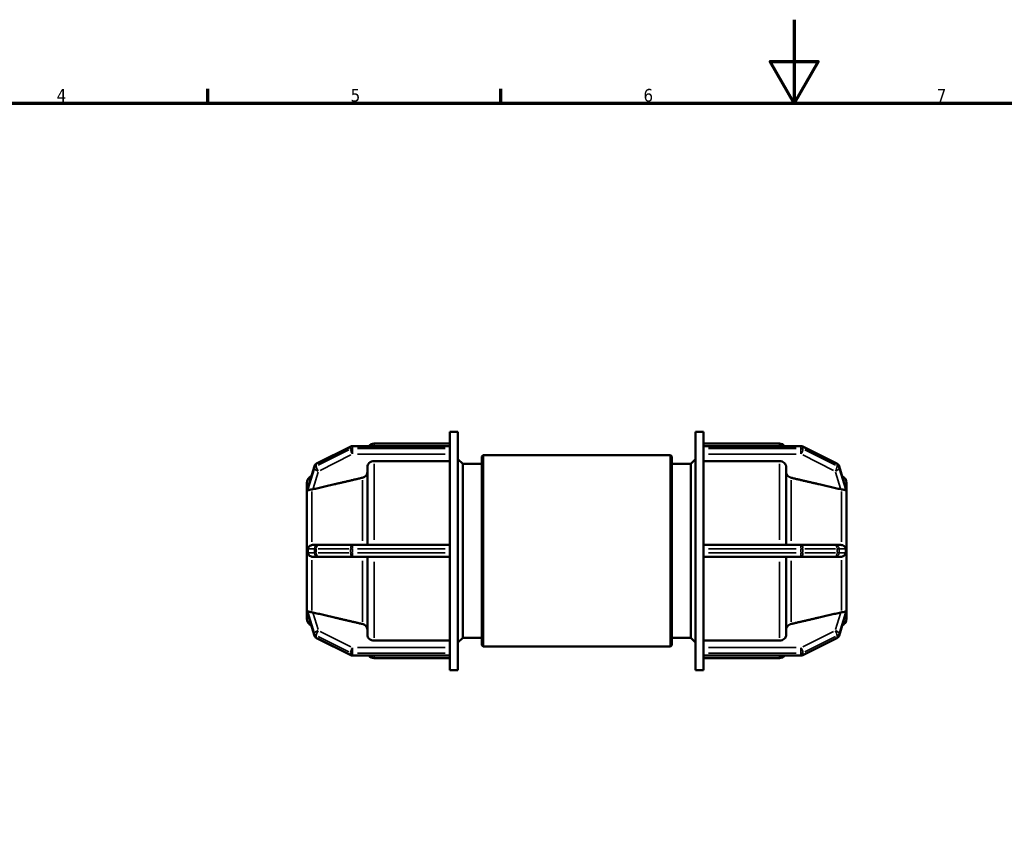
# Model space of a CAD drawing. Header units: millimetres. Extents: x 0 to 902, y -116 to 594.
# Tile 6 of 8: x 235 to 471, y 400 to 594. Entities that reach past the tile are written whole.
import ezdxf

# ---------------------------------------------------------------- set-up
doc = ezdxf.new("R2010")
doc.units = ezdxf.units.MM
for name, color, linetype, lineweight in [('Border (ANSI)', 7, 'Continuous', 70), ('Visible (ANSI)', 7, 'Continuous', 50), ('Visible Narrow (ANSI)', 7, 'Continuous', 35)]:
    doc.layers.add(name, color=color, linetype=linetype, lineweight=lineweight)
doc.styles.add('Note Text (ANSI)', font='tahoma.ttf')

# ---------------------------------------------------------------- blocks, each defined once
blk = doc.blocks.new('Borders Default Border')
at = {"layer": 'Border (ANSI)'}
for p, q in [((280.33, 574), (280.33, 577.45)), ((350.42, 574), (350.42, 577.45))]:
    blk.add_line(p, q, dxfattribs=at)
at = {"layer": 'Border (ANSI)', "flags": 128}
for points in [[(420.5, 594), (420.5, 574), (414.73, 584), (426.27, 584), (420.5, 574)], [(20, 20), (20, 574), (821, 574), (821, 20), (20, 20)]]:
    blk.add_lwpolyline(points, dxfattribs=at)
at = {"layer": 'Border (ANSI)', "char_height": 3.05, "attachment_point": 7, "style": 'Note Text (ANSI)'}
for s, insert in [('4', (244.23, 574.4)), ('5', (314.48, 574.34)), ('6', (384.49, 574.34)), ('7', (454.6, 574.4))]:
    blk.add_mtext(s, dxfattribs=dict(at, insert=insert))

msp = doc.modelspace()

# ---------------------------------------------------------------- linework, layer by layer
at = {"layer": 'Visible (ANSI)'}
for p, q in [((338.232, 491.944), (338.232, 495.482)), ((338.232, 495.482), (340.132, 495.482)), ((340.132, 438.482), (340.132, 495.482)), ((396.932, 438.482), (396.932, 495.482)), ((396.932, 495.482), (398.832, 495.482)), ((398.832, 491.944), (398.832, 495.482)), ((314.5, 491.924), (306.328, 487.838)), ((338.232, 492.025), (314.929, 492.025)), ((320.072, 492.632), (338.232, 492.632)), ((338.232, 491.944), (338.232, 491.897)), ((398.832, 492.632), (416.992, 492.632)), ((398.832, 492.025), (422.135, 492.025)), ((398.832, 491.897), (398.832, 491.944)), ((422.564, 491.924), (430.735, 487.838)), ((338.232, 491.664), (338.232, 491.897)), ((338.232, 491.432), (338.232, 491.664)), ((338.232, 491.432), (338.232, 491.374)), ((338.232, 467.552), (338.232, 491.374)), ((345.832, 489.542), (346.152, 489.862)), ((346.152, 489.862), (346.152, 444.102)), ((346.152, 489.862), (390.912, 489.862)), ((390.912, 444.102), (390.912, 489.862)), ((391.232, 489.542), (390.912, 489.862)), ((398.832, 491.664), (398.832, 491.897)), ((398.832, 491.432), (398.832, 491.664)), ((398.832, 491.374), (398.832, 491.432)), ((398.832, 467.552), (398.832, 491.374)), ((305.84, 487.26), (304.256, 482.08)), ((338.232, 488.449), (320.072, 488.449)), ((341.272, 487.782), (340.132, 488.922)), ((341.272, 446.182), (341.272, 487.782)), ((341.272, 487.782), (345.832, 487.782)), ((345.832, 444.422), (345.832, 489.542)), ((391.232, 489.542), (391.232, 444.422)), ((391.232, 487.782), (395.792, 487.782)), ((395.792, 487.782), (396.932, 488.922)), ((395.792, 446.182), (395.792, 487.782)), ((416.992, 488.449), (398.832, 488.449)), ((431.224, 487.26), (432.808, 482.08)), ((318.472, 468.407), (318.472, 487.061)), ((418.592, 487.061), (418.592, 468.407)), ((304.032, 481.792), (304.032, 483.26)), ((433.032, 483.26), (433.032, 481.792)), ((304.033, 481.797), (304.032, 481.792)), ((304.032, 481.792), (304.032, 481.08)), ((304.032, 481.08), (304.032, 480.367)), ((304.032, 480.367), (304.033, 480.372)), ((304.033, 480.367), (304.032, 480.367)), ((304.032, 468.407), (304.032, 480.367)), ((433.031, 481.797), (433.032, 481.792)), ((433.032, 480.367), (433.031, 480.372)), ((433.031, 480.367), (433.032, 480.367)), ((433.032, 481.792), (433.032, 481.08)), ((433.032, 481.08), (433.032, 480.367)), ((433.032, 480.367), (433.032, 468.407)), ((304.033, 468.407), (304.032, 468.407)), ((304.032, 468.407), (304.032, 466.982)), ((306.758, 468.407), (305.435, 468.407)), ((314.929, 468.407), (306.758, 468.407)), ((338.232, 468.407), (314.929, 468.407)), ((422.135, 468.407), (398.832, 468.407)), ((430.306, 468.407), (422.135, 468.407)), ((431.629, 468.407), (430.306, 468.407)), ((433.031, 468.407), (433.032, 468.407)), ((433.032, 468.407), (433.032, 466.982)), ((304.032, 466.982), (304.032, 465.557)), ((338.232, 467.552), (338.232, 467.447)), ((338.232, 466.982), (338.232, 467.447)), ((338.232, 466.517), (338.232, 466.982)), ((338.232, 466.517), (338.232, 466.413)), ((338.232, 442.59), (338.232, 466.413)), ((398.832, 467.447), (398.832, 467.552)), ((398.832, 466.982), (398.832, 467.447)), ((398.832, 466.517), (398.832, 466.982)), ((398.832, 466.413), (398.832, 466.517)), ((398.832, 442.59), (398.832, 466.413)), ((433.032, 466.982), (433.032, 465.557)), ((304.032, 465.557), (304.033, 465.557)), ((304.032, 453.598), (304.032, 465.557)), ((305.435, 465.557), (306.758, 465.557)), ((306.758, 465.557), (314.929, 465.557)), ((314.929, 465.557), (338.232, 465.557)), ((318.472, 446.904), (318.472, 465.557)), ((398.832, 465.557), (422.135, 465.557)), ((418.592, 465.557), (418.592, 446.904)), ((422.135, 465.557), (430.306, 465.557)), ((430.306, 465.557), (431.629, 465.557)), ((433.032, 465.557), (433.031, 465.557)), ((433.032, 465.557), (433.032, 453.598)), ((304.032, 453.598), (304.032, 452.885)), ((304.032, 453.598), (304.033, 453.598)), ((304.033, 453.593), (304.032, 453.598)), ((304.032, 452.885), (304.032, 452.173)), ((304.032, 452.173), (304.033, 452.168)), ((304.032, 450.704), (304.032, 452.173)), ((433.031, 453.593), (433.032, 453.598)), ((433.032, 453.598), (433.031, 453.598)), ((433.032, 452.173), (433.031, 452.168)), ((433.032, 453.598), (433.032, 452.885)), ((433.032, 452.885), (433.032, 452.173)), ((433.032, 452.173), (433.032, 450.704)), ((304.256, 451.885), (305.84, 446.705)), ((432.808, 451.885), (431.224, 446.705)), ((306.328, 446.127), (314.5, 442.041)), ((320.072, 445.516), (338.232, 445.516)), ((341.272, 446.182), (340.132, 445.042)), ((341.272, 446.182), (345.832, 446.182)), ((391.232, 446.182), (395.792, 446.182)), ((395.792, 446.182), (396.932, 445.042)), ((398.832, 445.516), (416.992, 445.516)), ((430.735, 446.127), (422.564, 442.041)), ((338.232, 442.59), (338.232, 442.533)), ((338.232, 442.301), (338.232, 442.533)), ((345.832, 444.422), (346.152, 444.102)), ((346.152, 444.102), (390.912, 444.102)), ((391.232, 444.422), (390.912, 444.102)), ((398.832, 442.533), (398.832, 442.59)), ((398.832, 442.301), (398.832, 442.533)), ((314.929, 441.939), (338.232, 441.939)), ((320.072, 441.332), (338.232, 441.332)), ((338.232, 442.068), (338.232, 442.301)), ((338.232, 442.068), (338.232, 442.021)), ((338.232, 438.482), (338.232, 442.021)), ((398.832, 442.068), (398.832, 442.301)), ((398.832, 442.021), (398.832, 442.068)), ((398.832, 438.482), (398.832, 442.021)), ((422.135, 441.939), (398.832, 441.939)), ((398.832, 441.332), (416.992, 441.332)), ((338.232, 438.482), (340.132, 438.482)), ((396.932, 438.482), (398.832, 438.482))]:
    msp.add_line(p, q, dxfattribs=at)
for centre, radius, start, end in [((314.929, 491.065), 0.96, 90, 116.56505), ((320.072, 491.032), 1.6, 90, 141.64553), ((416.992, 491.032), 1.6, 38.35447, 90), ((422.135, 491.065), 0.96, 63.43495, 90), ((306.758, 486.979), 0.96, 116.56505, 162.99965), ((430.306, 486.979), 0.96, 17.00035, 63.43495), ((305.632, 483.26), 1.6, 110.35202, 180), ((431.432, 483.26), 1.6, 0, 69.64798), ((305.632, 450.704), 1.6, 180, 249.64798), ((431.432, 450.704), 1.6, 290.35202, 0), ((306.758, 446.985), 0.96, 197.00035, 243.43495), ((430.306, 446.985), 0.96, 296.56505, 342.99965), ((314.929, 442.899), 0.96, 243.43495, 270), ((320.072, 442.932), 1.6, 218.35447, 270), ((416.992, 442.932), 1.6, 270, 321.64553), ((422.135, 442.899), 0.96, 270, 296.56505)]:
    msp.add_arc(centre, radius, start, end, dxfattribs=at)
for points, knots in [([(320.072, 488.449), (319.875, 488.449), (319.642, 488.409), (319.278, 488.278), (319.081, 488.164), (318.801, 487.922), (318.669, 487.751), (318.518, 487.434), (318.472, 487.233), (318.472, 487.061)], [0, 0, 0, 0, 0.05920807, 0.05920807, 0.11846299, 0.11846299, 0.17777859, 0.17777859, 0.23715142, 0.23715142, 0.23715142, 0.23715142]), ([(418.592, 487.061), (418.592, 487.233), (418.546, 487.434), (418.394, 487.751), (418.263, 487.922), (417.983, 488.164), (417.786, 488.278), (417.422, 488.409), (417.189, 488.449), (416.992, 488.449)], [-0.23715142, -0.23715142, -0.23715142, -0.23715142, -0.17777859, -0.17777859, -0.11846299, -0.11846299, -0.05920807, -0.05920807, 0, 0, 0, 0]), ([(318.472, 485.805), (318.472, 485.634), (318.426, 485.432), (318.274, 485.115), (318.143, 484.944), (317.863, 484.702), (317.666, 484.588), (317.422, 484.5), (317.355, 484.48), (317.286, 484.464)], [0.23717683, 0.23717683, 0.23717683, 0.23717683, 0.29657526, 0.29657526, 0.35591921, 0.35591921, 0.41518553, 0.41518553, 0.43513766, 0.43513766, 0.43513766, 0.43513766]), ([(419.778, 484.464), (419.708, 484.48), (419.642, 484.5), (419.398, 484.588), (419.201, 484.702), (418.921, 484.944), (418.79, 485.115), (418.638, 485.432), (418.592, 485.634), (418.592, 485.805)], [0.51362687, 0.51362687, 0.51362687, 0.51362687, 0.533579, 0.533579, 0.59284532, 0.59284532, 0.65218927, 0.65218927, 0.7115877, 0.7115877, 0.7115877, 0.7115877]), ([(304.033, 481.797), (304.033, 481.771), (304.033, 481.745), (304.032, 481.498), (304.032, 481.281), (304.032, 481.08)], [0.90074168, 0.90074168, 0.90074168, 0.90074168, 0.91495545, 0.91495545, 1.03552541, 1.03552541, 1.03552541, 1.03552541]), ([(304.032, 481.08), (304.032, 480.879), (304.032, 480.658), (304.033, 480.421), (304.033, 480.396), (304.033, 480.372)], [0, 0, 0, 0, 0.12056996, 0.12056996, 0.13478372, 0.13478372, 0.13478372, 0.13478372]), ([(304.238, 481.987), (304.238, 481.993), (304.239, 481.999), (304.241, 482.024), (304.246, 482.048), (304.256, 482.08)], [-0.568280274, -0.568280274, -0.568280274, -0.568280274, -0.558253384, -0.558253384, -0.530945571, -0.530945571, -0.530945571, -0.530945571]), ([(304.238, 481.522), (304.241, 481.609), (304.242, 481.69), (304.242, 481.84), (304.241, 481.915), (304.238, 481.987)], [0.472898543, 0.472898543, 0.472898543, 0.472898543, 0.517762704, 0.517762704, 0.562626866, 0.562626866, 0.562626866, 0.562626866]), ([(305.218, 481.667), (305.118, 481.655), (305.023, 481.641), (304.766, 481.597), (304.62, 481.563), (304.391, 481.496), (304.317, 481.468), (304.257, 481.47), (304.247, 481.479), (304.239, 481.5), (304.238, 481.51), (304.238, 481.522)], [-0.71257614, -0.71257614, -0.71257614, -0.71257614, -0.68121469, -0.68121469, -0.62174696, -0.62174696, -0.56396604, -0.56396604, -0.53520112, -0.53520112, -0.51835678, -0.51835678, -0.51835678, -0.51835678]), ([(305.435, 481.707), (305.426, 481.705), (305.418, 481.703), (305.347, 481.687), (305.282, 481.676), (305.218, 481.667)], [0.314842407, 0.314842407, 0.314842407, 0.314842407, 0.317460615, 0.317460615, 0.33678555, 0.33678555, 0.33678555, 0.33678555]), ([(431.846, 481.667), (431.781, 481.676), (431.717, 481.687), (431.655, 481.701), (431.646, 481.703), (431.638, 481.705), (431.629, 481.707)], [0.604604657, 0.604604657, 0.604604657, 0.604604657, 0.623929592, 0.623929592, 0.623929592, 0.6265478, 0.6265478, 0.6265478, 0.6265478]), ([(432.825, 481.522), (432.826, 481.51), (432.824, 481.499), (432.817, 481.479), (432.807, 481.47), (432.741, 481.468), (432.653, 481.503), (432.412, 481.57), (432.284, 481.599), (432.048, 481.64), (431.949, 481.654), (431.846, 481.667)], [-0.23054394, -0.23054394, -0.23054394, -0.23054394, -0.2134858, -0.2134858, -0.18492193, -0.18492193, -0.12308586, -0.12308586, -0.07351928, -0.07351928, -0.04182517, -0.04182517, -0.04182517, -0.04182517]), ([(432.808, 482.08), (432.817, 482.052), (432.822, 482.03), (432.825, 482.003), (432.826, 481.995), (432.825, 481.987)], [-0.272029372, -0.272029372, -0.272029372, -0.272029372, -0.249598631, -0.249598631, -0.237261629, -0.237261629, -0.237261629, -0.237261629]), ([(432.825, 481.987), (432.823, 481.915), (432.822, 481.84), (432.822, 481.765), (432.822, 481.69), (432.823, 481.609), (432.825, 481.522)], [0.990661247, 0.990661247, 0.990661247, 0.990661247, 1.035525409, 1.035525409, 1.035525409, 1.08038957, 1.08038957, 1.08038957, 1.08038957]), ([(433.032, 481.08), (433.032, 481.281), (433.032, 481.498), (433.031, 481.745), (433.031, 481.771), (433.031, 481.797)], [0.5177627, 0.5177627, 0.5177627, 0.5177627, 0.63833267, 0.63833267, 0.65254643, 0.65254643, 0.65254643, 0.65254643]), ([(433.031, 480.372), (433.031, 480.396), (433.031, 480.421), (433.032, 480.658), (433.032, 480.879), (433.032, 481.08)], [0.38297898, 0.38297898, 0.38297898, 0.38297898, 0.39719274, 0.39719274, 0.5177627, 0.5177627, 0.5177627, 0.5177627]), ([(304.033, 468.407), (304.033, 468.357), (304.033, 468.306), (304.032, 467.822), (304.032, 467.384), (304.032, 466.982)], [0.90074168, 0.90074168, 0.90074168, 0.90074168, 0.91495545, 0.91495545, 1.03552541, 1.03552541, 1.03552541, 1.03552541]), ([(304.238, 467.447), (304.238, 467.461), (304.239, 467.475), (304.242, 467.525), (304.249, 467.563), (304.286, 467.693), (304.334, 467.784), (304.478, 467.982), (304.595, 468.1), (304.861, 468.27), (304.984, 468.327), (305.15, 468.373), (305.184, 468.381), (305.218, 468.387)], [-0.49819052, -0.49819052, -0.49819052, -0.49819052, -0.48876267, -0.48876267, -0.4647477, -0.4647477, -0.41528595, -0.41528595, -0.35530649, -0.35530649, -0.31365471, -0.31365471, -0.30332764, -0.30332764, -0.30332764, -0.30332764]), ([(305.218, 468.387), (305.282, 468.399), (305.347, 468.406), (305.418, 468.407), (305.426, 468.407), (305.435, 468.407)], [0.287144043, 0.287144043, 0.287144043, 0.287144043, 0.306468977, 0.306468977, 0.309087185, 0.309087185, 0.309087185, 0.309087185]), ([(431.629, 468.407), (431.638, 468.407), (431.646, 468.407), (431.655, 468.407), (431.717, 468.406), (431.781, 468.399), (431.846, 468.387)], [0.621311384, 0.621311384, 0.621311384, 0.621311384, 0.623929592, 0.623929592, 0.623929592, 0.643254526, 0.643254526, 0.643254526, 0.643254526]), ([(431.846, 468.387), (431.936, 468.371), (432.021, 468.344), (432.272, 468.24), (432.417, 468.138), (432.635, 467.924), (432.706, 467.823), (432.774, 467.69), (432.794, 467.641), (432.815, 467.56), (432.821, 467.527), (432.825, 467.477), (432.826, 467.462), (432.825, 467.447)], [-0.44054929, -0.44054929, -0.44054929, -0.44054929, -0.4053935, -0.4053935, -0.33063658, -0.33063658, -0.26538288, -0.26538288, -0.23366942, -0.23366942, -0.21375478, -0.21375478, -0.20483689, -0.20483689, -0.20483689, -0.20483689]), ([(433.032, 466.982), (433.032, 467.384), (433.032, 467.822), (433.031, 468.306), (433.031, 468.357), (433.031, 468.407)], [0.5177627, 0.5177627, 0.5177627, 0.5177627, 0.63833267, 0.63833267, 0.65254643, 0.65254643, 0.65254643, 0.65254643]), ([(304.032, 466.982), (304.032, 466.58), (304.032, 466.142), (304.033, 465.659), (304.033, 465.608), (304.033, 465.557)], [0, 0, 0, 0, 0.12056996, 0.12056996, 0.13478372, 0.13478372, 0.13478372, 0.13478372]), ([(304.238, 466.517), (304.241, 466.677), (304.242, 466.833), (304.242, 467.132), (304.241, 467.288), (304.238, 467.447)], [0.472898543, 0.472898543, 0.472898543, 0.472898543, 0.517762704, 0.517762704, 0.562626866, 0.562626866, 0.562626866, 0.562626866]), ([(305.218, 465.577), (305.175, 465.585), (305.133, 465.596), (304.93, 465.656), (304.785, 465.734), (304.513, 465.94), (304.409, 466.065), (304.311, 466.229), (304.284, 466.286), (304.254, 466.38), (304.246, 466.415), (304.239, 466.47), (304.238, 466.494), (304.238, 466.517)], [-0.70808273, -0.70808273, -0.70808273, -0.70808273, -0.69455033, -0.69455033, -0.64129841, -0.64129841, -0.57685435, -0.57685435, -0.54362946, -0.54362946, -0.5207293, -0.5207293, -0.50375113, -0.50375113, -0.50375113, -0.50375113]), ([(432.825, 466.517), (432.826, 466.494), (432.824, 466.47), (432.817, 466.409), (432.807, 466.366), (432.748, 466.205), (432.67, 466.08), (432.452, 465.857), (432.329, 465.765), (432.079, 465.638), (431.963, 465.599), (431.846, 465.577)], [-0.20591603, -0.20591603, -0.20591603, -0.20591603, -0.19224879, -0.19224879, -0.1699468, -0.1699468, -0.12034354, -0.12034354, -0.0766886, -0.0766886, -0.04160936, -0.04160936, -0.04160936, -0.04160936]), ([(432.825, 467.447), (432.823, 467.288), (432.822, 467.132), (432.822, 466.982), (432.822, 466.833), (432.823, 466.677), (432.825, 466.517)], [0.990661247, 0.990661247, 0.990661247, 0.990661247, 1.035525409, 1.035525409, 1.035525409, 1.08038957, 1.08038957, 1.08038957, 1.08038957]), ([(433.031, 465.557), (433.031, 465.608), (433.031, 465.659), (433.032, 466.142), (433.032, 466.58), (433.032, 466.982)], [0.38297898, 0.38297898, 0.38297898, 0.38297898, 0.39719274, 0.39719274, 0.5177627, 0.5177627, 0.5177627, 0.5177627]), ([(305.435, 465.557), (305.426, 465.557), (305.418, 465.557), (305.347, 465.559), (305.282, 465.565), (305.218, 465.577)], [0.314842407, 0.314842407, 0.314842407, 0.314842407, 0.317460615, 0.317460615, 0.33678555, 0.33678555, 0.33678555, 0.33678555]), ([(431.846, 465.577), (431.781, 465.565), (431.717, 465.559), (431.655, 465.558), (431.646, 465.557), (431.638, 465.557), (431.629, 465.557)], [0.604604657, 0.604604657, 0.604604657, 0.604604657, 0.623929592, 0.623929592, 0.623929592, 0.6265478, 0.6265478, 0.6265478, 0.6265478]), ([(304.033, 453.593), (304.033, 453.568), (304.033, 453.543), (304.032, 453.306), (304.032, 453.086), (304.032, 452.885)], [-0.1347837, -0.1347837, -0.1347837, -0.1347837, -0.12056996, -0.12056996, 0, 0, 0, 0]), ([(304.032, 452.885), (304.032, 452.684), (304.032, 452.466), (304.033, 452.22), (304.033, 452.194), (304.033, 452.168)], [0, 0, 0, 0, 0.12056996, 0.12056996, 0.13478372, 0.13478372, 0.13478372, 0.13478372]), ([(304.238, 452.442), (304.238, 452.45), (304.239, 452.456), (304.242, 452.477), (304.248, 452.487), (304.286, 452.503), (304.336, 452.487), (304.489, 452.44), (304.611, 452.403), (304.887, 452.345), (305.013, 452.324), (305.173, 452.303), (305.195, 452.3), (305.218, 452.297)], [-0.53755548, -0.53755548, -0.53755548, -0.53755548, -0.52707274, -0.52707274, -0.50021309, -0.50021309, -0.44174517, -0.44174517, -0.37270507, -0.37270507, -0.32594787, -0.32594787, -0.31840278, -0.31840278, -0.31840278, -0.31840278]), ([(304.238, 451.977), (304.241, 452.05), (304.242, 452.125), (304.242, 452.274), (304.241, 452.355), (304.238, 452.442)], [0.472898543, 0.472898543, 0.472898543, 0.472898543, 0.517762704, 0.517762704, 0.562626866, 0.562626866, 0.562626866, 0.562626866]), ([(304.256, 451.885), (304.252, 451.899), (304.248, 451.912), (304.24, 451.946), (304.238, 451.963), (304.238, 451.977)], [-0.459832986, -0.459832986, -0.459832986, -0.459832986, -0.451068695, -0.451068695, -0.436103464, -0.436103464, -0.436103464, -0.436103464]), ([(305.218, 452.297), (305.282, 452.289), (305.347, 452.278), (305.418, 452.262), (305.426, 452.26), (305.435, 452.258)], [0.287144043, 0.287144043, 0.287144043, 0.287144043, 0.306468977, 0.306468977, 0.309087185, 0.309087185, 0.309087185, 0.309087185]), ([(431.629, 452.258), (431.638, 452.26), (431.646, 452.262), (431.655, 452.264), (431.717, 452.278), (431.781, 452.289), (431.846, 452.297)], [0.621311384, 0.621311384, 0.621311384, 0.621311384, 0.623929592, 0.623929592, 0.623929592, 0.643254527, 0.643254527, 0.643254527, 0.643254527]), ([(431.846, 452.297), (431.996, 452.316), (432.134, 452.338), (432.442, 452.399), (432.577, 452.44), (432.732, 452.488), (432.779, 452.502), (432.816, 452.487), (432.822, 452.477), (432.825, 452.456), (432.826, 452.449), (432.825, 452.442)], [-0.45935642, -0.45935642, -0.45935642, -0.45935642, -0.40917855, -0.40917855, -0.33266277, -0.33266277, -0.27536282, -0.27536282, -0.24829822, -0.24829822, -0.23782129, -0.23782129, -0.23782129, -0.23782129]), ([(432.825, 451.977), (432.826, 451.967), (432.825, 451.955), (432.819, 451.926), (432.815, 451.908), (432.808, 451.885)], [-0.238499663, -0.238499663, -0.238499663, -0.238499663, -0.221903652, -0.221903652, -0.204548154, -0.204548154, -0.204548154, -0.204548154]), ([(432.825, 452.442), (432.823, 452.355), (432.822, 452.274), (432.822, 452.199), (432.822, 452.125), (432.823, 452.05), (432.825, 451.977)], [-0.044864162, -0.044864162, -0.044864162, -0.044864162, 0, 0, 0, 0.044864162, 0.044864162, 0.044864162, 0.044864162]), ([(433.032, 452.885), (433.032, 453.086), (433.032, 453.306), (433.031, 453.543), (433.031, 453.568), (433.031, 453.593)], [0.5177627, 0.5177627, 0.5177627, 0.5177627, 0.63833267, 0.63833267, 0.65254643, 0.65254643, 0.65254643, 0.65254643]), ([(433.031, 452.168), (433.031, 452.194), (433.031, 452.22), (433.032, 452.466), (433.032, 452.684), (433.032, 452.885)], [0.38297898, 0.38297898, 0.38297898, 0.38297898, 0.39719274, 0.39719274, 0.5177627, 0.5177627, 0.5177627, 0.5177627]), ([(317.286, 449.501), (317.355, 449.484), (317.422, 449.464), (317.666, 449.377), (317.863, 449.263), (318.143, 449.02), (318.274, 448.849), (318.426, 448.533), (318.472, 448.331), (318.472, 448.159)], [0.51362687, 0.51362687, 0.51362687, 0.51362687, 0.533579, 0.533579, 0.59284532, 0.59284532, 0.65218927, 0.65218927, 0.7115877, 0.7115877, 0.7115877, 0.7115877]), ([(418.592, 448.159), (418.592, 448.331), (418.638, 448.533), (418.79, 448.849), (418.921, 449.02), (419.201, 449.263), (419.398, 449.377), (419.642, 449.464), (419.708, 449.484), (419.778, 449.501)], [0.23717683, 0.23717683, 0.23717683, 0.23717683, 0.29657526, 0.29657526, 0.35591921, 0.35591921, 0.41518553, 0.41518553, 0.43513766, 0.43513766, 0.43513766, 0.43513766]), ([(318.472, 446.904), (318.472, 446.732), (318.518, 446.53), (318.669, 446.214), (318.801, 446.043), (319.081, 445.801), (319.278, 445.687), (319.642, 445.556), (319.875, 445.516), (320.072, 445.516)], [-0.23715142, -0.23715142, -0.23715142, -0.23715142, -0.17777859, -0.17777859, -0.11846299, -0.11846299, -0.05920807, -0.05920807, 0, 0, 0, 0]), ([(416.992, 445.516), (417.189, 445.516), (417.422, 445.556), (417.786, 445.687), (417.983, 445.801), (418.263, 446.043), (418.394, 446.214), (418.546, 446.53), (418.592, 446.732), (418.592, 446.904)], [0, 0, 0, 0, 0.05920807, 0.05920807, 0.11846299, 0.11846299, 0.17777859, 0.17777859, 0.23715142, 0.23715142, 0.23715142, 0.23715142])]:
    msp.add_open_spline(points, degree=3, knots=knots, dxfattribs=at)
for points, weights in [([(317.286, 484.464), (310.874, 482.973), (305.435, 481.707)], [1, 1.00342784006, 1.0001344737]), ([(431.629, 481.707), (426.189, 482.973), (419.778, 484.464)], [1.00013447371, 1.00342784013, 1]), ([(305.435, 452.258), (310.874, 450.992), (317.286, 449.501)], [1.0001344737, 1.00342784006, 1]), ([(419.778, 449.501), (426.189, 450.992), (431.629, 452.258)], [1, 1.00342784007, 1.00013447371])]:
    msp.add_rational_spline(points, weights, degree=2, dxfattribs=at)
for points in [[(304.033, 480.372), (304.033, 480.37), (304.033, 480.369), (304.033, 480.367)], [(433.031, 480.367), (433.031, 480.369), (433.031, 480.37), (433.031, 480.372)], [(304.033, 453.598), (304.033, 453.596), (304.033, 453.594), (304.033, 453.593)], [(433.031, 453.593), (433.031, 453.594), (433.031, 453.596), (433.031, 453.598)]]:
    msp.add_open_spline(points, degree=3, dxfattribs=at)
at = {"layer": 'Visible Narrow (ANSI)'}
for p, q in [((314.929, 492.025), (314.929, 491.909)), ((320.072, 492.631), (320.072, 492.084)), ((416.992, 492.084), (416.992, 492.631)), ((422.135, 491.909), (422.135, 492.025)), ((306.686, 487.904), (314.041, 491.581)), ((314.041, 491.116), (306.686, 487.439)), ((307.166, 486.239), (314.521, 489.916)), ((314.449, 491.762), (314.449, 491.343)), ((314.929, 491.455), (314.929, 491.873)), ((314.929, 491.391), (314.929, 490.187)), ((316.094, 491.897), (337.067, 491.897)), ((337.067, 491.432), (316.094, 491.432)), ((316.094, 490.12), (337.067, 490.12)), ((399.997, 491.897), (420.97, 491.897)), ((420.97, 491.432), (399.997, 491.432)), ((399.997, 490.12), (420.97, 490.12)), ((422.135, 491.873), (422.135, 491.455)), ((422.135, 490.187), (422.135, 491.391)), ((422.543, 489.916), (429.898, 486.239)), ((422.615, 491.343), (422.615, 491.762)), ((423.023, 491.581), (430.378, 487.904)), ((430.378, 487.439), (423.023, 491.116)), ((306.278, 487.258), (306.278, 487.676)), ((320.072, 487.769), (320.072, 469.604)), ((416.992, 469.604), (416.992, 487.769)), ((430.786, 487.676), (430.786, 487.258)), ((304.318, 482.248), (305.75, 486.932)), ((305.75, 486.467), (304.318, 481.783)), ((305.501, 481.923), (306.692, 485.818)), ((305.83, 487.169), (305.83, 486.751)), ((430.372, 485.818), (431.563, 481.923)), ((431.234, 486.751), (431.234, 487.169)), ((431.314, 486.932), (432.746, 482.248)), ((432.746, 481.783), (431.314, 486.467)), ((317.286, 469.363), (317.286, 483.911)), ((419.778, 483.911), (419.778, 469.363)), ((305.218, 469.176), (305.218, 481.204)), ((431.846, 469.176), (431.846, 481.204)), ((314.929, 468.404), (314.929, 467.523)), ((422.135, 467.523), (422.135, 468.404)), ((304.318, 467.447), (305.75, 467.447)), ((305.75, 466.517), (304.318, 466.517)), ((305.83, 467.401), (305.83, 466.564)), ((306.245, 467.447), (305.84, 467.447)), ((305.84, 466.517), (306.245, 466.517)), ((306.278, 466.564), (306.278, 467.401)), ((306.686, 467.447), (314.041, 467.447)), ((314.041, 466.517), (306.686, 466.517)), ((314.449, 467.401), (314.449, 466.564)), ((314.904, 467.447), (314.471, 467.447)), ((314.471, 466.517), (314.904, 466.517)), ((314.929, 466.564), (314.929, 467.401)), ((314.929, 466.442), (314.929, 465.56)), ((316.094, 467.447), (337.067, 467.447)), ((337.067, 466.517), (316.094, 466.517)), ((399.997, 467.447), (420.97, 467.447)), ((420.97, 466.517), (399.997, 466.517)), ((422.135, 467.401), (422.135, 466.564)), ((422.135, 465.56), (422.135, 466.442)), ((422.593, 467.447), (422.16, 467.447)), ((422.16, 466.517), (422.593, 466.517)), ((422.615, 466.564), (422.615, 467.401)), ((423.023, 467.447), (430.378, 467.447)), ((430.378, 466.517), (423.023, 466.517)), ((430.786, 467.401), (430.786, 466.564)), ((431.224, 467.447), (430.819, 467.447)), ((430.819, 466.517), (431.224, 466.517)), ((431.234, 466.564), (431.234, 467.401)), ((431.314, 467.447), (432.746, 467.447)), ((432.746, 466.517), (431.314, 466.517)), ((305.218, 452.761), (305.218, 464.789)), ((317.286, 450.054), (317.286, 464.601)), ((320.072, 464.361), (320.072, 446.196)), ((416.992, 446.196), (416.992, 464.361)), ((419.778, 464.601), (419.778, 450.054)), ((431.846, 452.761), (431.846, 464.789)), ((304.318, 452.182), (305.75, 447.498)), ((306.692, 448.147), (305.501, 452.042)), ((431.563, 452.042), (430.372, 448.147)), ((431.314, 447.498), (432.746, 452.182)), ((305.75, 447.033), (304.318, 451.717)), ((432.746, 451.717), (431.314, 447.033)), ((305.83, 447.214), (305.83, 446.796)), ((314.521, 444.049), (307.166, 447.726)), ((429.898, 447.726), (422.543, 444.049)), ((431.234, 446.796), (431.234, 447.214)), ((306.278, 446.288), (306.278, 446.707)), ((306.686, 446.526), (314.041, 442.849)), ((314.041, 442.384), (306.686, 446.061)), ((423.023, 442.849), (430.378, 446.526)), ((430.378, 446.061), (423.023, 442.384)), ((430.786, 446.707), (430.786, 446.288)), ((314.449, 442.621), (314.449, 442.203)), ((314.929, 443.778), (314.929, 442.573)), ((314.929, 442.091), (314.929, 442.51)), ((337.067, 443.844), (316.094, 443.844)), ((316.094, 442.533), (337.067, 442.533)), ((420.97, 443.844), (399.997, 443.844)), ((399.997, 442.533), (420.97, 442.533)), ((422.135, 442.573), (422.135, 443.778)), ((422.135, 442.51), (422.135, 442.091)), ((422.615, 442.203), (422.615, 442.621)), ((314.929, 442.056), (314.929, 441.94)), ((337.067, 442.068), (316.094, 442.068)), ((320.072, 441.88), (320.072, 441.334)), ((420.97, 442.068), (399.997, 442.068)), ((416.992, 441.334), (416.992, 441.88)), ((422.135, 441.94), (422.135, 442.056))]:
    msp.add_line(p, q, dxfattribs=at)
for centre, major_axis, ratio, start_param, end_param in [((314.929, 491.065), (-0.429, 0.859), 0.25, 0.0231824, 0.4404652), ((314.929, 490.6), (0.429, -0.859), 0.25, 3.6837801, 5.0974968), ((314.929, 491.065), (0.96, 0), 0.8660254, 1.5969763, 2.0682152), ((314.929, 490.6), (-0.96, 0), 0.8660254, 4.7385689, 5.2098078), ((422.135, 491.065), (0.96, 0), 0.8660254, 1.0733775, 1.5446164), ((422.135, 490.6), (-0.96, 0), 0.8660254, 4.2149701, 4.686209), ((422.135, 490.6), (0.429, 0.859), 0.25, 4.3272812, 5.7409979), ((422.135, 491.065), (0.429, 0.859), 0.25, 5.8427201, 6.2600029), ((306.758, 486.979), (-0.918, 0.281), 0.4833442, 0.0073357, 0.1393788), ((306.758, 486.979), (-0.96, 0), 0.8660254, 5.2754058, 5.9849305), ((306.758, 486.514), (-0.96, 0), 0.8660254, 5.2754058, 5.9849305), ((306.758, 486.979), (-0.429, 0.859), 0.25, 0.0231824, 0.4404652), ((430.306, 486.979), (0.429, 0.859), 0.25, 5.8427201, 6.2600029), ((430.306, 486.979), (0.96, 0), 0.8660254, 0.2982548, 1.0077795), ((430.306, 486.514), (0.96, 0), 0.8660254, 0.2982548, 1.0077795), ((430.306, 486.979), (0.918, 0.281), 0.4833442, 6.1438065, 6.2758496), ((306.758, 486.514), (-0.918, 0.281), 0.4833442, 0.2252544, 1.6389711), ((306.758, 486.514), (-0.429, 0.859), 0.25, 0.5421874, 1.9559041), ((430.306, 486.514), (-0.429, -0.859), 0.25, 1.1856885, 2.5994052), ((430.306, 486.514), (0.918, 0.281), 0.4833442, 4.6442142, 6.0579309), ((306.758, 467.447), (0, 0.96), 0.9666884, 0.0785398, 1.4922565), ((306.758, 467.447), (0, 0.96), 0.5, 0.0785398, 1.4922565), ((314.929, 467.447), (0, 0.96), 0.5, 0.0785398, 1.4922565), ((422.135, 467.447), (0, 0.96), 0.5, 4.7909288, 6.2046455), ((430.306, 467.447), (0, 0.96), 0.5, 4.7909288, 6.2046455), ((430.306, 467.447), (0, 0.96), 0.9666884, 4.7909288, 6.2046455), ((306.758, 466.517), (0, -0.96), 0.9666884, 4.7909288, 6.2046455), ((306.758, 466.517), (0, -0.96), 0.5, 4.7909288, 6.2046455), ((314.929, 466.517), (0, -0.96), 0.5, 4.7909288, 6.2046455), ((422.135, 466.517), (0, -0.96), 0.5, 0.0785398, 1.4922565), ((430.306, 466.517), (0, -0.96), 0.5, 0.0785398, 1.4922565), ((430.306, 466.517), (0, -0.96), 0.9666884, 0.0785398, 1.4922565), ((306.758, 447.45), (-0.918, -0.281), 0.4833442, 4.6442142, 6.0579309), ((306.758, 447.45), (-0.96, 0), 0.8660254, 0.2982548, 1.0077795), ((306.758, 447.45), (0.429, 0.859), 0.25, 1.1856885, 2.5994052), ((430.306, 447.45), (0.429, -0.859), 0.25, 0.5421874, 1.9559041), ((430.306, 447.45), (0.918, -0.281), 0.4833442, 0.2252544, 1.6389711), ((430.306, 447.45), (0.96, 0), 0.8660254, 5.2754058, 5.9849305), ((306.758, 446.985), (-0.918, -0.281), 0.4833442, 6.1438065, 6.2758496), ((306.758, 446.985), (-0.96, 0), 0.8660254, 0.2982548, 1.0077795), ((306.758, 446.985), (-0.429, -0.859), 0.25, 5.8427201, 6.2600029), ((430.306, 446.985), (0.429, -0.859), 0.25, 0.0231824, 0.4404652), ((430.306, 446.985), (0.96, 0), 0.8660254, 5.2754058, 5.9849305), ((430.306, 446.985), (0.918, -0.281), 0.4833442, 0.0073357, 0.1393788), ((314.929, 443.364), (-0.429, -0.859), 0.25, 4.3272812, 5.7409979), ((314.929, 443.364), (0.96, 0), 0.8660254, 4.2149701, 4.686209), ((422.135, 443.364), (0.96, 0), 0.8660254, 4.7385689, 5.2098078), ((422.135, 443.364), (-0.429, 0.859), 0.25, 3.6837801, 5.0974968), ((314.929, 442.899), (-0.429, -0.859), 0.25, 5.8427201, 6.2600029), ((314.929, 442.899), (-0.96, 0), 0.8660254, 1.0733775, 1.5446164), ((422.135, 442.899), (-0.96, 0), 0.8660254, 1.5969763, 2.0682152), ((422.135, 442.899), (0.429, -0.859), 0.25, 0.0231824, 0.4404652)]:
    msp.add_ellipse(centre, major_axis=major_axis, ratio=ratio, start_param=start_param, end_param=end_param, dxfattribs=at)

# ---------------------------------------------------------------- block references
msp.add_blockref('Borders Default Border', (0, 0))

doc.saveas('drawing.dxf')
